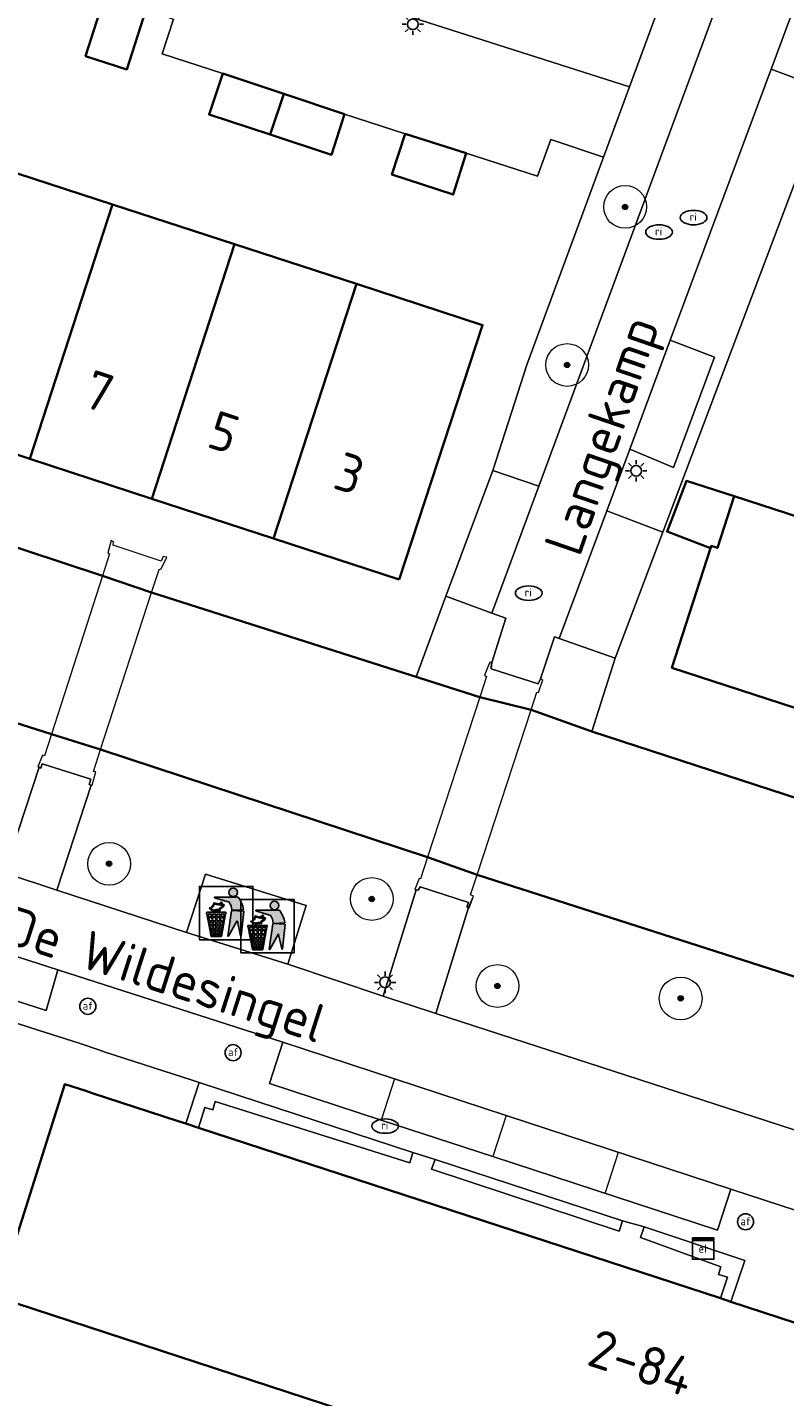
# Model space of a CAD drawing. Header units: metres. Extents: x 89394 to 92106, y 463550 to 466167.
# Tile 46 of 112: x 90632 to 90667, y 465332 to 465396. Entities that reach past the tile are written whole.
import ezdxf
from ezdxf.enums import TextEntityAlignment as Align

# ---------------------------------------------------------------- set-up
doc = ezdxf.new("R2010")
doc.units = ezdxf.units.M
for name, color, linetype, lineweight in [('B-PV-GK-BESCHOEIING-G', 253, 'OB-BESCHOEIING-BLOK', 35), ('B-PV-GR-BEPLANTING_CULTUUR_VASTE PLANTENVAK-GV', 90, 'Continuous', 18), ('B-PV-GR-BOOM-S', 90, 'Continuous', 25), ('B-PV-IE-AFVAL APART PLAATS-S', 7, 'Continuous', 25), ('B-PV-IE-MEUBILAIR-S', 7, 'Continuous', 25), ('B-PV-IE-TERREINAFSCHEIDING_KUNSTMATIG_MUUR-G', 7, 'Continuous', 18), ('B-PV-IE-TERREINAFSCHEIDING_KUNSTMATIG_MUUR-GV', 7, 'Continuous', 18), ('B-PV-KW-KUNSTWERK_DEK-GV', 170, 'Continuous', 18), ('B-PV-OG-BEBOUWING-GV', 7, 'Continuous', 35), ('B-PV-OG-BEBOUWING-T18', 1, 'Continuous', 18), ('B-PV-OG-TERREIN_BEGROEID-GV', 7, 'Continuous', 18), ('B-PV-OG-TERREIN_ERF-GV', 50, 'Continuous', 18), ('B-PV-OG-TOPOGRAFIE-T18', 1, 'Continuous', 18), ('B-PV-OG-WATER-GV', 130, 'Continuous', 18), ('B-PV-VH-VERHARDING_BETONSTRAATSTEEN-GV', 190, 'Continuous', 18), ('B-PV-VH-VERHARDING_GRASBETONSTEEN-GV', 70, 'Continuous', 18), ('B-PV-VH-VERHARDING_OPEN-GV', 40, 'Continuous', 18), ('B-PV-VW-MARKERING_PICTOGRAM-G', 7, 'Continuous', 18)]:
    doc.layers.add(name, color=color, linetype=linetype, lineweight=lineweight)
doc.styles.add('NLCS-ISO', font='NLCS-ISO.ttf')
doc.styles.add('NLCS-ISO-M500-T18', font='NLCS-ISO.ttf', dxfattribs={"height": 0.9})
doc.linetypes.add('OB-BESCHOEIING-BLOK', pattern='A,6,-1,[152,NLCS.SHX,S=2,R=0,X=-1,Y=0]', length=7)

# ---------------------------------------------------------------- blocks, each defined once
blk = doc.blocks.new('SIE-AFVAL APART PLAATS-SO')
h = blk.add_hatch(color=256)
h.dxf.hatch_style = 1
h.paths.add_polyline_path([(-0.09, 0.07), (-1.76, 0.07, 0.819081), (-1.79, -0.09), (-1.4, -2.19, 0.36153), (-1.37, -2.21), (-0.47, -2.21, 0.36153), (-0.44, -2.19), (-0.05, -0.09, 0.819081)])
h.paths.add_polyline_path([(-0.16, -0.1), (-0.2, -0.33), (-0.49, -0.33), (-0.47, -0.1)], flags=16)
h.paths.add_polyline_path([(-0.55, -0.1), (-0.58, -0.33), (-0.87, -0.33), (-0.87, -0.1)], flags=16)
h.paths.add_polyline_path([(-0.22, -0.42), (-0.27, -0.73), (-0.53, -0.73), (-0.5, -0.42)], flags=16)
h.paths.add_polyline_path([(-0.58, -0.42), (-0.61, -0.73), (-0.87, -0.73), (-0.87, -0.42)], flags=16)
h.paths.add_polyline_path([(-0.95, -0.1), (-0.95, -0.33), (-1.27, -0.33), (-1.29, -0.1)], flags=16)
h.paths.add_polyline_path([(-0.95, -0.42), (-0.95, -0.73), (-1.23, -0.73), (-1.26, -0.42)], flags=16)
h.paths.add_polyline_path([(-0.29, -0.83), (-0.34, -1.09), (-0.56, -1.09), (-0.54, -0.83)], flags=16)
h.paths.add_polyline_path([(-0.62, -0.83), (-0.65, -1.09), (-0.87, -1.09), (-0.87, -0.83)], flags=16)
h.paths.add_polyline_path([(-0.95, -0.83), (-0.95, -1.09), (-1.2, -1.09), (-1.22, -0.83)], flags=16)
h.paths.add_polyline_path([(-1.35, -0.33), (-1.64, -0.33), (-1.69, -0.1), (-1.37, -0.1)], flags=16)
h.paths.add_polyline_path([(-1.34, -0.42), (-1.31, -0.73), (-1.57, -0.73), (-1.63, -0.42)], flags=16)
h.paths.add_polyline_path([(-0.36, -1.18), (-0.41, -1.44), (-0.6, -1.44), (-0.57, -1.18)], flags=16)
h.paths.add_polyline_path([(-0.65, -1.18), (-0.68, -1.44), (-0.87, -1.44), (-0.87, -1.18)], flags=16)
h.paths.add_polyline_path([(-1.3, -0.83), (-1.28, -1.09), (-1.5, -1.09), (-1.55, -0.83)], flags=16)
h.paths.add_polyline_path([(-0.95, -1.18), (-0.95, -1.44), (-1.17, -1.44), (-1.19, -1.18)], flags=16)
h.paths.add_polyline_path([(-0.42, -1.53), (-0.47, -1.79), (-0.63, -1.79), (-0.6, -1.53)], flags=16)
h.paths.add_polyline_path([(-1.27, -1.18), (-1.25, -1.44), (-1.44, -1.44), (-1.49, -1.18)], flags=16)
h.paths.add_polyline_path([(-0.69, -1.53), (-0.71, -1.79), (-0.87, -1.79), (-0.87, -1.53)], flags=16)
h.paths.add_polyline_path([(-0.95, -1.53), (-0.95, -1.79), (-1.13, -1.79), (-1.16, -1.53)], flags=16)
h.paths.add_polyline_path([(-1.24, -1.53), (-1.22, -1.79), (-1.37, -1.79), (-1.42, -1.53)], flags=16)
h.paths.add_polyline_path([(-0.49, -1.89), (-0.53, -2.13), (-0.66, -2.13), (-0.64, -1.89)], flags=16)
h.paths.add_polyline_path([(-0.72, -1.89), (-0.74, -2.13), (-0.87, -2.13), (-0.87, -1.89)], flags=16)
h.paths.add_polyline_path([(-0.95, -1.89), (-0.95, -2.13), (-1.1, -2.13), (-1.12, -1.89)], flags=16)
h.paths.add_polyline_path([(-1.21, -1.89), (-1.18, -2.13), (-1.31, -2.13), (-1.35, -1.89)], flags=16)
h.paths.add_polyline_path([(-0.19, 0.78, -0.01173), (-0.3, 0.78, -0.148797), (-0.42, 1.03, -0.136076), (-0.69, 0.87), (-0.78, 0.85, -0.038293), (-1.14, 0.96), (-1.19, 0.81, -0.243822), (-1.56, 0.45, 0.344326), (-1, 0.22, -0.139345), (-0.6, 0.22, 0.618436), (-0.56, 0.27, -0.441494), (-0.47, 0.44, 0.309048)])
h.paths.add_polyline_path([(-0.49, 0.51, 0.351556), (-0.64, 0.31, 0.121061), (-1.02, 0.29, -0.288745), (-1.45, 0.42, 0.203599), (-1.12, 0.79), (-1.09, 0.87, 0.083075), (-0.28, 0.71, -0.242261)], flags=16)
h.paths.add_polyline_path([(-0.4, 0.79, -0.023345), (-0.63, 0.82, 0.07081), (-0.46, 0.9, 0.059965)], flags=16)
h.paths.add_polyline_path([(1.12, 1.48), (-1.07, 1.48, 0.860559), (-1.08, 1.42), (0.29, 1, -0.146703), (0.53, 0.28, 0.421968), (0.56, 0.25), (1.6, 0.31, 0.450293), (1.63, 0.34, 0.122241)])
h.paths.add_polyline_path([(0.26, 1.93, 1), (1.07, 1.93, 1)])
h.paths.add_polyline_path([(1.65, 0.15, 0.429303), (1.62, 0.18), (0.55, 0.23, 0.38429), (0.51, 0.2), (0.16, -2.16, 0.83726), (0.22, -2.18), (0.99, -0.78, -0.688204), (1.05, -0.78), (1.36, -2.14, 0.84934), (1.42, -2.14)])
for p, q in [((-0.09, 0.07), (-1.76, 0.07)), ((-1.4, -2.19), (-1.79, -0.09)), ((-1.37, -0.1), (-1.69, -0.1)), ((-1.64, -0.33), (-1.69, -0.1)), ((-1.64, -0.33), (-1.35, -0.33)), ((-1.63, -0.42), (-1.34, -0.42)), ((-1.57, -0.73), (-1.63, -0.42)), ((-1.57, -0.73), (-1.31, -0.73)), ((-1.55, -0.83), (-1.3, -0.83)), ((-1.5, -1.09), (-1.55, -0.83)), ((-1.5, -1.09), (-1.28, -1.09)), ((-1.49, -1.18), (-1.27, -1.18)), ((-1.44, -1.44), (-1.49, -1.18)), ((-0.95, -0.1), (-1.29, -0.1)), ((-1.27, -0.33), (-0.95, -0.33)), ((-1.26, -0.42), (-0.95, -0.42)), ((-1.23, -0.73), (-0.95, -0.73)), ((-1.22, -0.83), (-0.95, -0.83)), ((-1.2, -1.09), (-0.95, -1.09)), ((-1.19, -1.18), (-0.95, -1.18)), ((-0.95, -0.1), (-0.95, -0.33)), ((-0.95, -0.42), (-0.95, -0.73)), ((-0.95, -0.83), (-0.95, -1.09)), ((-0.95, -1.18), (-0.95, -1.44)), ((-0.87, -0.1), (-0.87, -0.33)), ((-0.55, -0.1), (-0.87, -0.1)), ((-0.87, -0.33), (-0.58, -0.33)), ((-0.87, -0.42), (-0.87, -0.73)), ((-0.87, -0.42), (-0.58, -0.42)), ((-0.87, -0.73), (-0.61, -0.73)), ((-0.87, -0.83), (-0.62, -0.83)), ((-0.87, -0.83), (-0.87, -1.09)), ((-0.87, -1.09), (-0.65, -1.09)), ((-0.87, -1.18), (-0.65, -1.18)), ((-0.87, -1.18), (-0.87, -1.44)), ((-0.57, -1.18), (-0.36, -1.18)), ((-0.56, -1.09), (-0.34, -1.09)), ((-0.54, -0.83), (-0.29, -0.83)), ((-0.53, -0.73), (-0.27, -0.73)), ((-0.5, -0.42), (-0.22, -0.42)), ((-0.49, -0.33), (-0.2, -0.33)), ((-0.16, -0.1), (-0.47, -0.1)), ((-0.44, -2.19), (-0.05, -0.09)), ((-0.41, -1.44), (-0.36, -1.18)), ((-0.34, -1.09), (-0.29, -0.83)), ((-0.27, -0.73), (-0.22, -0.42)), ((-0.2, -0.33), (-0.16, -0.1)), ((-1.44, -1.44), (-1.25, -1.44)), ((-1.42, -1.53), (-1.24, -1.53)), ((-1.37, -1.79), (-1.42, -1.53)), ((-1.37, -1.79), (-1.22, -1.79)), ((-1.37, -2.21), (-0.47, -2.21)), ((-1.31, -2.13), (-1.35, -1.89)), ((-1.35, -1.89), (-1.21, -1.89)), ((-1.31, -2.13), (-1.18, -2.13)), ((-1.17, -1.44), (-0.95, -1.44)), ((-1.16, -1.53), (-0.95, -1.53)), ((-1.13, -1.79), (-0.95, -1.79)), ((-1.12, -1.89), (-0.95, -1.89)), ((-1.1, -2.13), (-0.95, -2.13)), ((-0.95, -1.53), (-0.95, -1.79)), ((-0.95, -1.89), (-0.95, -2.13)), ((-0.87, -1.44), (-0.68, -1.44)), ((-0.87, -1.53), (-0.69, -1.53)), ((-0.87, -1.53), (-0.87, -1.79)), ((-0.87, -1.79), (-0.71, -1.79)), ((-0.87, -1.89), (-0.87, -2.13)), ((-0.87, -1.89), (-0.72, -1.89)), ((-0.87, -2.13), (-0.74, -2.13)), ((-0.66, -2.13), (-0.53, -2.13)), ((-0.64, -1.89), (-0.49, -1.89)), ((-0.63, -1.79), (-0.47, -1.79)), ((-0.6, -1.44), (-0.41, -1.44)), ((-0.6, -1.53), (-0.42, -1.53)), ((-0.53, -2.13), (-0.49, -1.89)), ((-0.47, -1.79), (-0.42, -1.53))]:
    blk.add_line(p, q)
blk.add_lwpolyline([(-2.5, -2.51), (2.5, -2.51), (2.5, 2.49), (-2.5, 2.49)], close=True)
for points in [[(-1.07, 1.48), (1.12, 1.48, -0.122241), (1.63, 0.34, -0.450293), (1.6, 0.31), (0.56, 0.25, -0.421968), (0.53, 0.28, 0.146703), (0.29, 1), (-1.08, 1.42, -0.860559)], [(-1.09, 0.87), (-1.12, 0.79, -0.203599), (-1.45, 0.42, 0.288745), (-1.02, 0.29, -0.121061), (-0.64, 0.31, -0.351556), (-0.49, 0.51, 0.242261), (-0.28, 0.71, -0.083075)], [(0.55, 0.23), (1.62, 0.18, -0.429303), (1.65, 0.15), (1.42, -2.14, -0.84934), (1.36, -2.14), (1.05, -0.78, 0.688204), (0.99, -0.78), (0.22, -2.18, -0.83726), (0.16, -2.16), (0.51, 0.2, -0.38429)]]:
    blk.add_lwpolyline(points, format="xyb", close=True)
for points in [[(-0.78, 0.85, -0.038293), (-1.14, 0.96), (-1.19, 0.81, -0.243822), (-1.56, 0.45, 0.344326), (-1, 0.22, -0.139345), (-0.6, 0.22, 0.618436), (-0.56, 0.27, -0.441494), (-0.47, 0.44, 0.309048), (-0.19, 0.78, -0.01173), (-0.3, 0.78, -0.01173)], [(-0.78, 0.85), (-0.69, 0.87, 0.136076), (-0.42, 1.03, 0.156405), (-0.29, 0.77)], [(-0.78, 0.85), (-0.69, 0.87, 0.136076), (-0.42, 1.03, 0.148797), (-0.3, 0.78, 0.148797)], [(-0.63, 0.82, 0.07081), (-0.46, 0.9, 0.059965), (-0.4, 0.79, 0.059965)], [(-0.4, 0.79, -0.023345), (-0.63, 0.82)]]:
    blk.add_lwpolyline(points, format="xyb")
for points in [[(-1.35, -0.33), (-1.37, -0.1)], [(-1.31, -0.73), (-1.34, -0.42)], [(-1.28, -1.09), (-1.3, -0.83)], [(-1.27, -0.33), (-1.29, -0.1)], [(-1.25, -1.44), (-1.27, -1.18)], [(-1.23, -0.73), (-1.26, -0.42)], [(-1.2, -1.09), (-1.22, -0.83)], [(-1.17, -1.44), (-1.19, -1.18)], [(-0.68, -1.44), (-0.65, -1.18)], [(-0.65, -1.09), (-0.62, -0.83)], [(-0.61, -0.73), (-0.58, -0.42)], [(-0.6, -1.44), (-0.57, -1.18)], [(-0.58, -0.33), (-0.55, -0.1)], [(-0.56, -1.09), (-0.54, -0.83)], [(-0.53, -0.73), (-0.5, -0.42)], [(-0.49, -0.33), (-0.47, -0.1)], [(-1.22, -1.79), (-1.24, -1.53)], [(-1.18, -2.13), (-1.21, -1.89)], [(-1.18, -2.22), (-1.18, -2.21)], [(-1.13, -1.79), (-1.16, -1.53)], [(-1.1, -2.13), (-1.12, -1.89)], [(-0.74, -2.13), (-0.72, -1.89)], [(-0.71, -1.79), (-0.69, -1.53)], [(-0.66, -2.13), (-0.64, -1.89)], [(-0.63, -1.79), (-0.6, -1.53)]]:
    blk.add_lwpolyline(points)
blk.add_circle((0.66, 1.93), 0.401)
for centre, radius, start, end in [((-1.76, -0.01), 0.0869, 90, 247.281), ((-0.09, -0.01), 0.0869, 292.719, 90), ((-1.37, -2.18), 0.0318, 190.4943, 270), ((-0.47, -2.18), 0.0318, 270, 349.5057)]:
    blk.add_arc(centre, radius, start, end)
blk = doc.blocks.new('SIE-MEUBILAIR_KAST_ELEKTRA-SO')
for points in [[(-1, 1), (1, 1), (1, 0.84), (-1, 0.84)], [(-1, 0.76), (1, 0.76), (1, -1), (-1, -1)]]:
    blk.add_lwpolyline(points, close=True)
at = {"style": 'NLCS-ISO'}
blk.add_text('et', height=0.75, dxfattribs=at).set_placement((0, 0), align=Align.MIDDLE_CENTER)
blk = doc.blocks.new('SIE-MEUBILAIR_PAAL_LICHTMAST-SO')
for points in [[(-0.62, 0), (-1, 0)], [(-0.71, 0.71), (-0.44, 0.44)], [(0, 1), (0, 0.62)], [(0.44, 0.44), (0.71, 0.71)], [(1, 0), (0.62, 0)], [(-0.71, -0.71), (-0.44, -0.44)], [(0, -0.62), (0, -1)], [(0.44, -0.44), (0.71, -0.71)]]:
    blk.add_lwpolyline(points)
blk.add_circle((0, 0), 0.5)
blk = doc.blocks.new('SIE-MEUBILAIR_PAAL_AFSLUITPAAL-SO')
blk.add_circle((0, 0), 0.75)
at = {"style": 'NLCS-ISO'}
blk.add_text('af', height=0.75, dxfattribs=at).set_placement((0, 0.05), align=Align.MIDDLE_CENTER)
blk = doc.blocks.new('SIE-MEUBILAIR_PUT_RIOOLPUT-SO')
blk.add_ellipse((0, 0), major_axis=(1.25, 0), ratio=0.54)
at = {"style": 'NLCS-ISO'}
blk.add_text('ri', height=0.75, dxfattribs=at).set_placement((-0.04, 0.07), align=Align.MIDDLE_CENTER)
blk = doc.blocks.new('SGR-BOOM_GBKN-SO')
at = {"linetype": 'ByBlock', "lineweight": 18}
h = blk.add_hatch(color=0, dxfattribs=at)
h.dxf.hatch_style = 1
edge = h.paths.add_edge_path()
edge.add_arc((0, 0), 0.25, 0, 360)
at = {"color": 0, "linetype": 'ByBlock', "lineweight": 18}
for radius in [2, 0.25]:
    blk.add_circle((0, 0), radius, dxfattribs=at)
at = {"color": 0, "linetype": 'ByBlock', "lineweight": 18, "style": 'NLCS-ISO'}
blk.add_attdef('SOORT', (2.5, 0), '', height=1.5, dxfattribs=at)

msp = doc.modelspace()

# ---------------------------------------------------------------- linework, layer by layer
at = {"layer": 'B-PV-GK-BESCHOEIING-G', "flags": 128}
for points in [[(90715.944, 465346.223), (90713.783, 465345.616), (90705.916, 465348.52), (90700.989, 465349.876), (90689.305, 465353.524), (90678.174, 465356.993), (90673.756, 465358.559), (90658.439, 465363.558), (90655.595, 465364.565), (90653.202, 465365.159), (90637.842, 465370.059), (90635.537, 465370.84), (90624.622, 465374.432), (90620.203, 465376.071), (90603.661, 465381.168)], [(90709.643, 465334.748), (90708.278, 465338.866), (90701.384, 465340.988), (90696.724, 465342.766), (90675.78, 465349.47), (90671.306, 465351.006), (90653.072, 465356.853), (90650.756, 465357.683), (90635.457, 465362.716), (90633.152, 465363.423), (90622.158, 465366.915), (90617.677, 465368.353), (90601.281, 465373.644)]]:
    msp.add_lwpolyline(points, dxfattribs=at)
at = {"layer": 'B-PV-GR-BEPLANTING_CULTUUR_VASTE PLANTENVAK-GV', "flags": 128}
for points in [[(90655.958, 465375.027), (90653.808, 465375.765), (90651.612, 465369.879), (90653.763, 465369.095)], [(90659.139, 465373.877), (90656.916, 465367.901), (90659.536, 465366.981), (90661.764, 465372.871)]]:
    msp.add_lwpolyline(points, close=True, dxfattribs=at)
at = {"layer": 'B-PV-IE-TERREINAFSCHEIDING_KUNSTMATIG_MUUR-G', "flags": 128}
msp.add_lwpolyline([(90634.455, 465348.978), (90635.373, 465348.66)], dxfattribs=at)
at = {"layer": 'B-PV-IE-TERREINAFSCHEIDING_KUNSTMATIG_MUUR-GV', "flags": 128}
for points in [[(90639.442, 465345.217), (90640.043, 465345.021), (90640.324, 465345.966), (90640.7, 465345.862), (90640.819, 465346.251), (90649.917, 465343.38), (90650.069, 465343.859), (90640.065, 465347.135)], [(90659.717, 465340.187), (90659.871, 465340.678), (90651.111, 465343.538), (90650.932, 465343.081)], [(90664.463, 465337.046), (90664.948, 465336.887), (90665.596, 465338.809), (90660.891, 465340.389), (90660.721, 465339.891), (90664.483, 465338.512), (90664.369, 465338.163), (90664.789, 465338.043)]]:
    msp.add_lwpolyline(points, close=True, dxfattribs=at)
at = {"layer": 'B-PV-KW-KUNSTWERK_DEK-GV', "flags": 128}
for points in [[(90632.576, 465361.88), (90632.652, 465361.845), (90632.716, 465362.046), (90635.004, 465361.327), (90634.922, 465361.073), (90635.016, 465361.048), (90635.058, 465361.037), (90635.232, 465361.663), (90635.123, 465361.69), (90635.457, 465362.716), (90637.842, 465370.059), (90638.193, 465371.138), (90638.286, 465371.158), (90638.553, 465371.712), (90638.383, 465371.737), (90638.285, 465371.526), (90636.042, 465372.274), (90636.057, 465372.431), (90635.951, 465372.489), (90635.791, 465371.912), (90635.864, 465371.858), (90635.537, 465370.84), (90633.152, 465363.423), (90632.828, 465362.416), (90632.73, 465362.449), (90632.523, 465361.904)], [(90650.222, 465356.155), (90650.307, 465356.138), (90650.411, 465356.29), (90652.668, 465355.563), (90652.593, 465355.359), (90652.663, 465355.328), (90652.909, 465355.861), (90652.767, 465355.92), (90653.072, 465356.853), (90655.595, 465364.565), (90655.868, 465365.4), (90655.938, 465365.381), (90656.142, 465365.964), (90656.032, 465366.013), (90655.924, 465365.789), (90653.722, 465366.478), (90653.754, 465366.779), (90653.664, 465366.803), (90653.413, 465366.196), (90653.519, 465366.128), (90653.202, 465365.159), (90650.756, 465357.683), (90650.423, 465356.663), (90650.36, 465356.687), (90650.159, 465356.168)]]:
    msp.add_lwpolyline(points, close=True, dxfattribs=at)
at = {"layer": 'B-PV-OG-BEBOUWING-GV', "flags": 128}
for points in [[(90635.676, 465398.022), (90634.754, 465395.142), (90636.676, 465394.519), (90637.576, 465397.294), (90637.611, 465397.403)], [(90641.173, 465394.327), (90640.53, 465392.407), (90643.391, 465391.466), (90644.024, 465393.373)], [(90644.024, 465393.373), (90643.391, 465391.466), (90646.251, 465390.525), (90646.874, 465392.418)], [(90649.704, 465391.499), (90649.087, 465389.599), (90651.958, 465388.666), (90652.566, 465390.599)], [(90632.143, 465376.306), (90636.013, 465388.201), (90630.065, 465390.139), (90626.194, 465378.249)], [(90636.013, 465388.201), (90632.143, 465376.306), (90637.846, 465374.443), (90641.719, 465386.342)], [(90647.423, 465384.483), (90641.719, 465386.342), (90637.846, 465374.443), (90643.55, 465372.579)], [(90649.422, 465370.661), (90653.326, 465382.56), (90647.423, 465384.483), (90643.55, 465372.579)], [(90664.315, 465372.138), (90665.098, 465374.555), (90662.867, 465375.277), (90661.96, 465372.901), (90663.996, 465372.124), (90664.03, 465372.23)], [(90673.645, 465362.803), (90675.498, 465368.544), (90669.329, 465370.536), (90670.093, 465372.936), (90665.098, 465374.555), (90664.315, 465372.138), (90664.03, 465372.23), (90663.996, 465372.124), (90662.186, 465366.539)]]:
    msp.add_lwpolyline(points, close=True, dxfattribs=at)
msp.add_lwpolyline([(90668.716, 465335.657), (90664.948, 465336.887), (90664.463, 465337.046), (90640.043, 465345.021), (90639.442, 465345.217), (90639.083, 465345.334), (90635.064, 465346.647), (90634.757, 465346.747), (90633.781, 465347.066), (90630.607, 465337.1), (90661.183, 465327.106)], dxfattribs=at)
at = {"layer": 'B-PV-OG-TERREIN_BEGROEID-GV', "flags": 128}
for points in [[(90671.306, 465351.006), (90653.072, 465356.853), (90650.756, 465357.683), (90635.457, 465362.716), (90633.152, 465363.423), (90622.158, 465366.915), (90617.677, 465368.353), (90601.281, 465373.644), (90599.53, 465374.188), (90594.775, 465375.666), (90593.051, 465376.202), (90589.267, 465377.234), (90585.479, 465378.255)], [(90630.956, 465356.94), (90632.576, 465361.88), (90632.652, 465361.845), (90632.716, 465362.046), (90635.004, 465361.327), (90634.922, 465361.073), (90635.016, 465361.048), (90633.409, 465356.136), (90639.473, 465354.148), (90640.357, 465356.885), (90645.073, 465355.411), (90644.213, 465352.669), (90648.675, 465351.179), (90650.222, 465356.155), (90650.307, 465356.138), (90650.411, 465356.29), (90652.668, 465355.563), (90652.593, 465355.359), (90652.663, 465355.328), (90651.136, 465350.365), (90668.397, 465344.763)]]:
    msp.add_lwpolyline(points, dxfattribs=at)
at = {"layer": 'B-PV-OG-TERREIN_ERF-GV', "flags": 128}
for points in [[(90644.991, 465398.568), (90660.201, 465393.703), (90666.117, 465409.726)], [(90674.68, 465407.055), (90661.764, 465372.871), (90659.536, 465366.981), (90658.439, 465363.558), (90673.756, 465358.559)], [(90637.576, 465397.294), (90636.676, 465394.519), (90634.754, 465395.142), (90635.676, 465398.022)], [(90624.622, 465374.432), (90635.537, 465370.84), (90637.842, 465370.059), (90650.228, 465366.108), (90651.612, 465369.879), (90653.808, 465375.765), (90655.403, 465380.707), (90658.985, 465390.409), (90656.529, 465391.241), (90655.897, 465389.527), (90652.566, 465390.599), (90651.958, 465388.666), (90649.087, 465389.599), (90649.704, 465391.499), (90646.874, 465392.418), (90646.251, 465390.525), (90643.391, 465391.466), (90640.53, 465392.407), (90641.173, 465394.327), (90638.343, 465395.245), (90638.871, 465396.874)], [(90625.242, 465331.712), (90625.777, 465333.747), (90629.19, 465332.849), (90630.607, 465337.1), (90633.781, 465347.066), (90634.757, 465346.747), (90635.064, 465346.647), (90639.083, 465345.334), (90639.442, 465345.217), (90640.065, 465347.135), (90639.734, 465347.242), (90635.661, 465348.562), (90635.373, 465348.66), (90634.455, 465348.978), (90632.531, 465349.583), (90600.988, 465359.749), (90599.773, 465356.174), (90598.536, 465352.607), (90597.279, 465349.047), (90596, 465345.495), (90594.701, 465341.95), (90592.64, 465336.231), (90590.949, 465331.642)]]:
    msp.add_lwpolyline(points, dxfattribs=at)
for points in [[(90653.326, 465382.56), (90649.422, 465370.661), (90643.55, 465372.579), (90637.846, 465374.443), (90632.143, 465376.306), (90626.194, 465378.249), (90630.065, 465390.139), (90636.013, 465388.201), (90641.719, 465386.342), (90647.423, 465384.483)], [(90675.498, 465368.544), (90673.645, 465362.803), (90662.186, 465366.539), (90663.996, 465372.124), (90661.96, 465372.901), (90662.867, 465375.277), (90665.098, 465374.555), (90670.093, 465372.936), (90669.329, 465370.536)], [(90660.891, 465340.389), (90659.871, 465340.678), (90659.717, 465340.187), (90650.932, 465343.081), (90651.111, 465343.538), (90650.069, 465343.859), (90649.917, 465343.38), (90640.819, 465346.251), (90640.7, 465345.862), (90640.324, 465345.966), (90640.043, 465345.021), (90664.463, 465337.046), (90664.789, 465338.043), (90664.369, 465338.163), (90664.483, 465338.512), (90660.721, 465339.891)], [(90635.425, 465329.868), (90633.704, 465323.515), (90627.145, 465325.292), (90626.197, 465321.763), (90633.567, 465319.791), (90633.159, 465318.351), (90653.428, 465312.899), (90652.534, 465309.577), (90653.825, 465309.23), (90663.899, 465324.389), (90660.647, 465325.45), (90661.183, 465327.106), (90630.607, 465337.1), (90629.19, 465332.849), (90628.863, 465331.646)]]:
    msp.add_lwpolyline(points, close=True, dxfattribs=at)
at = {"layer": 'B-PV-OG-WATER-GV', "flags": 128}
for points in [[(90673.756, 465358.559), (90658.439, 465363.558), (90655.595, 465364.565), (90653.202, 465365.159), (90650.228, 465366.108), (90637.842, 465370.059), (90635.537, 465370.84), (90624.622, 465374.432), (90620.203, 465376.071), (90607.59, 465379.957), (90603.661, 465381.168), (90603.328, 465380.116), (90595.142, 465382.81), (90595.384, 465383.574), (90591.425, 465384.649), (90576.594, 465388.677)], [(90585.479, 465378.255), (90589.267, 465377.234), (90593.051, 465376.202), (90593.363, 465377.188), (90601.586, 465374.609), (90601.281, 465373.644), (90617.677, 465368.353), (90622.158, 465366.915), (90633.152, 465363.423), (90635.457, 465362.716), (90650.756, 465357.683), (90653.072, 465356.853), (90671.306, 465351.006)]]:
    msp.add_lwpolyline(points, dxfattribs=at)
at = {"layer": 'B-PV-VH-VERHARDING_BETONSTRAATSTEEN-GV', "flags": 128}
for points in [[(90653.808, 465375.765), (90655.958, 465375.027), (90668.229, 465408.188), (90670.054, 465414.503), (90686.877, 465473.059), (90686.969, 465473.373), (90687.038, 465473.694), (90687.084, 465474.018), (90687.106, 465474.345), (90687.105, 465474.672), (90687.081, 465474.999), (90687.033, 465475.323), (90685, 465475.661), (90684.492, 465473.719), (90669.143, 465420.339), (90667.243, 465413.73), (90666.117, 465409.726), (90660.201, 465393.703), (90658.985, 465390.409), (90655.403, 465380.707)], [(90636.44, 465401.081), (90635.895, 465399.11), (90635.584, 465398.047), (90635.676, 465398.022), (90637.611, 465397.403), (90637.576, 465397.294), (90638.871, 465396.874), (90638.343, 465395.245), (90641.173, 465394.327), (90644.024, 465393.373), (90646.874, 465392.418), (90649.704, 465391.499), (90652.566, 465390.599), (90655.897, 465389.527), (90656.529, 465391.241), (90658.985, 465390.409), (90660.201, 465393.703), (90644.991, 465398.568), (90642.937, 465402.423), (90644.716, 465408.632), (90639.006, 465410.268), (90638.801, 465409.529), (90636.984, 465403.051)], [(90666.825, 465394.534), (90668.92, 465393.745), (90672.906, 465404.634), (90670.884, 465405.443)], [(90660.213, 465376.764), (90662.268, 465375.902), (90664.183, 465381.053), (90662.106, 465381.851)], [(90633.461, 465352.405), (90602.104, 465362.49), (90601.521, 465360.606), (90632.907, 465350.505)], [(90635.004, 465361.327), (90632.716, 465362.046), (90632.652, 465361.845), (90632.576, 465361.88), (90630.956, 465356.94), (90633.409, 465356.136), (90635.016, 465361.048), (90634.922, 465361.073)], [(90644.213, 465352.669), (90645.073, 465355.411), (90640.357, 465356.885), (90639.473, 465354.148)], [(90650.222, 465356.155), (90648.675, 465351.179), (90651.136, 465350.365), (90652.663, 465355.328), (90652.593, 465355.359), (90652.668, 465355.563), (90650.411, 465356.29), (90650.307, 465356.138)], [(90649.213, 465347.309), (90643.978, 465349.023), (90643.36, 465347.096), (90648.583, 465345.385), (90653.805, 465343.674), (90664.327, 465340.227), (90664.948, 465342.158), (90654.436, 465345.599)]]:
    msp.add_lwpolyline(points, close=True, dxfattribs=at)
for points in [[(90668.229, 465408.188), (90655.958, 465375.027), (90653.763, 465369.095), (90654.412, 465368.859), (90653.754, 465366.779), (90653.722, 465366.478), (90655.924, 465365.789), (90656.032, 465366.013), (90656.698, 465367.978), (90656.916, 465367.901), (90659.139, 465373.877), (90660.213, 465376.764), (90662.106, 465381.851), (90666.825, 465394.534), (90670.884, 465405.443)], [(90668.92, 465393.745), (90666.825, 465394.534), (90662.106, 465381.851), (90664.183, 465381.053), (90662.268, 465375.902), (90660.213, 465376.764), (90659.139, 465373.877), (90661.764, 465372.871), (90674.68, 465407.055)], [(90668.397, 465344.763), (90651.136, 465350.365), (90648.675, 465351.179), (90644.213, 465352.669), (90639.473, 465354.148), (90633.409, 465356.136), (90630.956, 465356.94), (90620.928, 465360.182), (90614.699, 465362.166), (90611.796, 465363.106), (90609.97, 465363.691), (90603.103, 465365.929), (90602.151, 465366.239), (90602.104, 465362.49), (90633.461, 465352.405), (90643.978, 465349.023), (90649.213, 465347.309), (90654.436, 465345.599), (90664.948, 465342.158), (90673.392, 465339.395)], [(90673.392, 465339.395), (90664.948, 465342.158), (90664.327, 465340.227), (90653.805, 465343.674), (90648.583, 465345.385), (90643.36, 465347.096), (90643.978, 465349.023), (90633.461, 465352.405), (90632.907, 465350.505), (90601.521, 465360.606), (90600.988, 465359.749), (90632.531, 465349.583), (90634.455, 465348.978), (90635.373, 465348.66), (90635.661, 465348.562), (90639.734, 465347.242), (90640.065, 465347.135), (90650.069, 465343.859), (90651.111, 465343.538), (90659.871, 465340.678), (90660.891, 465340.389), (90665.596, 465338.809), (90664.948, 465336.887), (90668.716, 465335.657)]]:
    msp.add_lwpolyline(points, dxfattribs=at)
at = {"layer": 'B-PV-VH-VERHARDING_GRASBETONSTEEN-GV', "flags": 128}
msp.add_lwpolyline([(90656.916, 465367.901), (90656.698, 465367.978), (90656.032, 465366.013), (90655.924, 465365.789), (90653.722, 465366.478), (90653.754, 465366.779), (90654.412, 465368.859), (90653.763, 465369.095), (90651.612, 465369.879), (90650.228, 465366.108), (90653.202, 465365.159), (90655.595, 465364.565), (90658.439, 465363.558), (90659.536, 465366.981)], close=True, dxfattribs=at)
at = {"layer": 'B-PV-VH-VERHARDING_OPEN-GV', "flags": 128}
for points in [[(90632.576, 465361.88), (90632.652, 465361.845), (90632.716, 465362.046), (90635.004, 465361.327), (90634.922, 465361.073), (90635.016, 465361.048), (90635.058, 465361.037), (90635.232, 465361.663), (90635.123, 465361.69), (90635.457, 465362.716), (90637.842, 465370.059), (90638.193, 465371.138), (90638.286, 465371.158), (90638.553, 465371.712), (90638.383, 465371.737), (90638.285, 465371.526), (90636.042, 465372.274), (90636.057, 465372.431), (90635.951, 465372.489), (90635.791, 465371.912), (90635.864, 465371.858), (90635.537, 465370.84), (90633.152, 465363.423), (90632.828, 465362.416), (90632.73, 465362.449), (90632.523, 465361.904)], [(90650.222, 465356.155), (90650.307, 465356.138), (90650.411, 465356.29), (90652.668, 465355.563), (90652.593, 465355.359), (90652.694, 465355.315), (90652.909, 465355.861), (90652.767, 465355.92), (90653.072, 465356.853), (90655.595, 465364.565), (90655.868, 465365.4), (90655.938, 465365.381), (90656.142, 465365.964), (90656.032, 465366.013), (90655.924, 465365.789), (90653.722, 465366.478), (90653.745, 465366.781), (90653.664, 465366.803), (90653.413, 465366.196), (90653.519, 465366.128), (90653.202, 465365.159), (90650.756, 465357.683), (90650.423, 465356.663), (90650.36, 465356.687), (90650.159, 465356.168)]]:
    msp.add_lwpolyline(points, close=True, dxfattribs=at)
at = {"layer": 'B-PV-VW-MARKERING_PICTOGRAM-G', "flags": 128}
for points in [[(90649.213, 465347.309), (90648.583, 465345.385)], [(90654.436, 465345.599), (90653.805, 465343.674)], [(90659.063, 465341.952), (90659.693, 465343.878)]]:
    msp.add_lwpolyline(points, dxfattribs=at)

# ---------------------------------------------------------------- block references
at = {"layer": 'B-PV-GR-BOOM-S', "xscale": 0.5, "yscale": 0.5, "zscale": 0.5}
for p in [(90659.996, 465388.088), (90657.281, 465380.696), (90635.851, 465357.37), (90648.143, 465355.721), (90654.022, 465351.653), (90662.597, 465351.071)]:
    msp.add_blockref('SGR-BOOM_GBKN-SO', p, dxfattribs=at)
at = {"layer": 'B-PV-IE-AFVAL APART PLAATS-S', "xscale": 0.5, "yscale": 0.5, "zscale": 0.5}
for p in [(90641.328, 465355.067), (90643.261, 465354.454)]:
    msp.add_blockref('SIE-AFVAL APART PLAATS-SO', p, dxfattribs=at)
at = {"layer": 'B-PV-IE-MEUBILAIR-S', "xscale": 0.5, "yscale": 0.5, "zscale": 0.5}
for name, p in [('SIE-MEUBILAIR_PAAL_LICHTMAST-SO', (90650.062, 465396.627)), ('SIE-MEUBILAIR_PUT_RIOOLPUT-SO', (90663.201, 465387.587)), ('SIE-MEUBILAIR_PUT_RIOOLPUT-SO', (90661.584, 465386.911)), ('SIE-MEUBILAIR_PAAL_LICHTMAST-SO', (90660.512, 465375.745)), ('SIE-MEUBILAIR_PUT_RIOOLPUT-SO', (90655.486, 465370.025)), ('SIE-MEUBILAIR_PAAL_LICHTMAST-SO', (90648.763, 465351.824)), ('SIE-MEUBILAIR_PAAL_AFSLUITPAAL-SO', (90634.858, 465350.702)), ('SIE-MEUBILAIR_PAAL_AFSLUITPAAL-SO', (90641.656, 465348.534)), ('SIE-MEUBILAIR_PUT_RIOOLPUT-SO', (90648.771, 465345.1)), ('SIE-MEUBILAIR_PAAL_AFSLUITPAAL-SO', (90665.635, 465340.625)), ('SIE-MEUBILAIR_KAST_ELEKTRA-SO', (90663.65, 465339.37))]:
    msp.add_blockref(name, p, dxfattribs=at)

# ---------------------------------------------------------------- texts
at = {"layer": 'B-PV-OG-BEBOUWING-T18', "style": 'NLCS-ISO-M500-T18'}
for s, rotation, p in [('7', 342, (90635.379, 465379.457)), ('5', 341.9, (90641.218, 465377.549)), ('3', 342, (90647.104, 465375.626)), ('2-84', 342, (90660.753, 465334.05))]:
    msp.add_text(s, height=1.8, rotation=rotation, dxfattribs=at).set_placement(p, align=Align.MIDDLE)
at = {"layer": 'B-PV-OG-TOPOGRAFIE-T18', "style": 'NLCS-ISO-M500-T18'}
for s, rotation, p in [('Langekamp', 71, (90659.157, 465377.321)), ('Burgemeester De Wildesingel', 342.2, (90630.873, 465354.361))]:
    msp.add_text(s, height=1.8, rotation=rotation, dxfattribs=at).set_placement(p, align=Align.MIDDLE)

doc.saveas('drawing.dxf')
